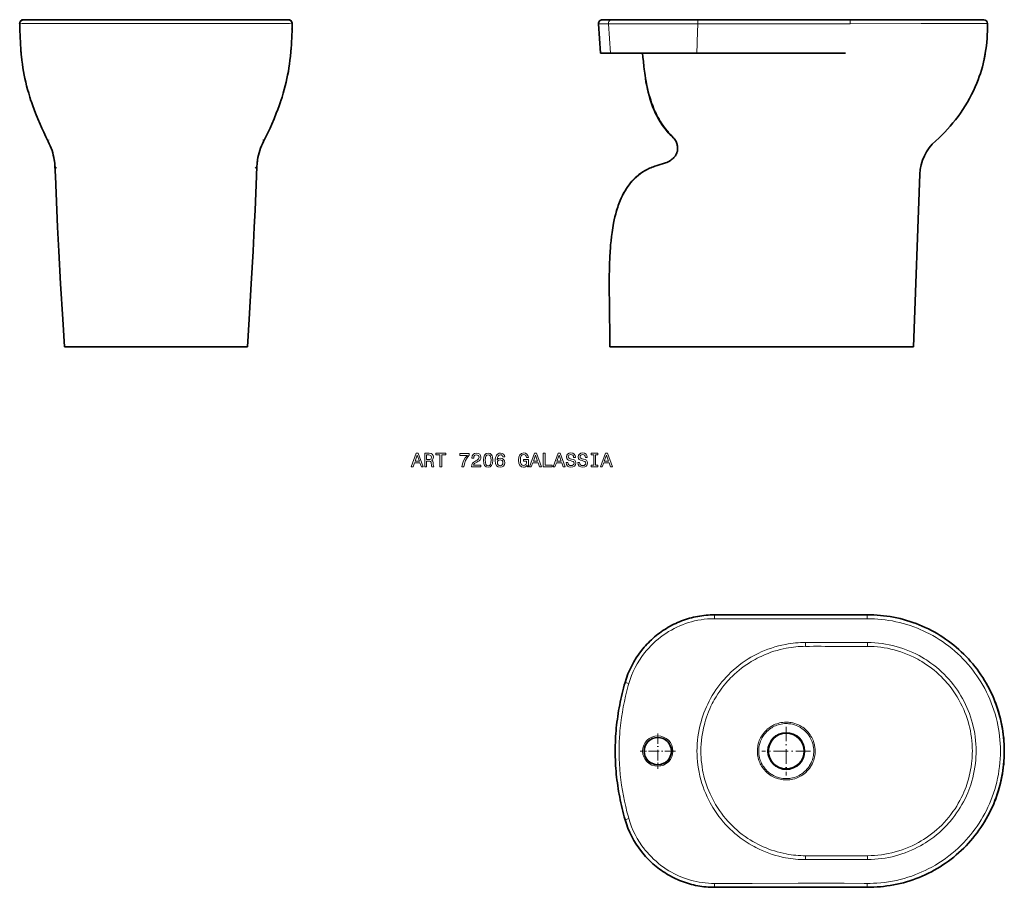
# Model space of a CAD drawing. Extents: x 86 to 339, y 36 to 259.
import ezdxf

# ---------------------------------------------------------------- set-up
doc = ezdxf.new("R2010")
doc.units = 0
doc.linetypes.add('DASHDOT', pattern=[18.5, 12, -3, 0.5, -3])

msp = doc.modelspace()

# ---------------------------------------------------------------- linework, layer by layer
at = {"color": 7, "lineweight": 35, "ltscale": 0.000155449}
msp.add_line((87.13, 258.63), (87.12, 258.63), dxfattribs=at)
at = {"color": 7, "lineweight": 35}
for p, q in [((87.13, 258.63), (121.12, 258.63)), ((155.1, 258.63), (121.12, 258.63)), ((299.48, 258.63), (260.29, 258.63)), ((299.48, 258.63), (333.73, 258.63)), ((260.06, 250.03), (298.23, 250.03)), ((317.34, 218.94), (315.72, 174.63)), ((97.87, 174.63), (121.12, 174.63)), ((144.37, 174.63), (121.12, 174.63)), ((237.72, 174.63), (259.72, 174.63)), ((259.72, 174.63), (289.6, 174.63)), ((295.64, 174.63), (315.72, 174.63))]:
    msp.add_line(p, q, dxfattribs=at)
at = {"color": 7, "lineweight": 35, "ltscale": 8.01086e-06}
for p, q in [((87.13, 258.63), (87.13, 258.63)), ((87.13, 258.63), (87.13, 258.63)), ((87.13, 258.63), (87.13, 258.63)), ((87.17, 258.63), (87.17, 258.63)), ((87.17, 258.63), (87.17, 258.63)), ((87.17, 258.63), (87.17, 258.63)), ((155.06, 258.63), (155.06, 258.63)), ((155.06, 258.63), (155.06, 258.63)), ((155.06, 258.63), (155.06, 258.63)), ((155.1, 258.63), (155.1, 258.63)), ((155.1, 258.63), (155.1, 258.63)), ((155.1, 258.63), (155.1, 258.63))]:
    msp.add_line(p, q, dxfattribs=at)
at = {"color": 7, "lineweight": 35, "ltscale": 0.000181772}
msp.add_line((93.62, 258.63), (93.63, 258.63), dxfattribs=at)
at = {"color": 7, "lineweight": 35, "ltscale": 6.86646e-06}
for p, q in [((93.62, 258.63), (93.62, 258.63)), ((93.62, 258.63), (93.62, 258.63)), ((93.62, 258.63), (93.62, 258.63)), ((93.62, 258.63), (93.62, 258.63)), ((148.61, 258.63), (148.61, 258.63)), ((148.61, 258.63), (148.61, 258.63)), ((148.61, 258.63), (148.61, 258.63)), ((148.61, 258.63), (148.61, 258.63))]:
    msp.add_line(p, q, dxfattribs=at)
at = {"color": 7, "lineweight": 35, "ltscale": 0.000173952}
for p, q in [((93.62, 258.63), (93.63, 258.63)), ((148.61, 258.63), (148.6, 258.63))]:
    msp.add_line(p, q, dxfattribs=at)
at = {"color": 7, "lineweight": 35, "ltscale": 0.000160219}
for p, q in [((93.63, 258.63), (93.63, 258.63)), ((148.61, 258.63), (148.6, 258.63))]:
    msp.add_line(p, q, dxfattribs=at)
at = {"color": 7, "lineweight": 13, "ltscale": 0.000135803}
for p, q in [((93.64, 258.63), (93.65, 258.63)), ((148.59, 258.63), (148.59, 258.63))]:
    msp.add_line(p, q, dxfattribs=at)
at = {"color": 7, "lineweight": 35, "ltscale": 0.000181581}
msp.add_line((148.61, 258.63), (148.6, 258.63), dxfattribs=at)
at = {"color": 7, "lineweight": 35, "ltscale": 0.000156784}
msp.add_line((155.1, 258.63), (155.11, 258.63), dxfattribs=at)
at = {"color": 7, "lineweight": 35, "ltscale": 0.062479}
msp.add_line((238.29, 258.63), (235.79, 258.63), dxfattribs=at)
at = {"color": 7, "lineweight": 35, "ltscale": 0.100604}
msp.add_line((242.32, 258.63), (238.29, 258.63), dxfattribs=at)
at = {"color": 7, "lineweight": 35, "ltscale": 0.449316}
msp.add_line((242.32, 258.63), (260.29, 258.63), dxfattribs=at)
at = {"color": 7, "lineweight": 13, "ltscale": 0.025386}
msp.add_line((260.29, 258.63), (260.29, 257.61), dxfattribs=at)
at = {"color": 7, "lineweight": 35, "ltscale": 0.188716}
msp.add_line((235.32, 250.03), (234.8, 257.56), dxfattribs=at)
at = {"color": 7, "lineweight": 13, "ltscale": 0.063453}
msp.add_line((237.33, 257.56), (234.8, 257.56), dxfattribs=at)
at = {"color": 7, "lineweight": 13, "ltscale": 0.104982}
msp.add_line((241.53, 257.56), (237.33, 257.56), dxfattribs=at)
at = {"color": 7, "lineweight": 13, "ltscale": 0.188681}
msp.add_line((237.84, 250.03), (237.33, 257.56), dxfattribs=at)
at = {"color": 7, "lineweight": 35, "ltscale": 0.062939}
msp.add_line((237.84, 250.03), (235.32, 250.03), dxfattribs=at)
at = {"color": 7, "lineweight": 35, "ltscale": 0.105884}
msp.add_line((242.08, 250.03), (237.84, 250.03), dxfattribs=at)
at = {"color": 7, "lineweight": 35, "ltscale": 0.449638}
msp.add_line((260.06, 250.03), (242.08, 250.03), dxfattribs=at)
at = {"color": 7, "lineweight": 13, "ltscale": 0.000164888}
for p, q in [((93.64, 227.76), (93.64, 227.76)), ((148.59, 227.76), (148.6, 227.76))]:
    msp.add_line(p, q, dxfattribs=at)
at = {"color": 7, "lineweight": 13, "ltscale": 0.002673}
msp.add_line((253.84, 228.63), (253.77, 228.55), dxfattribs=at)
at = {"color": 7, "lineweight": 13, "ltscale": 3.70262e-05}
msp.add_line((148.77, 227.34), (148.77, 227.34), dxfattribs=at)
at = {"color": 7, "lineweight": 35, "ltscale": 0.000369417}
msp.add_line((95.01, 222.65), (95.01, 222.67), dxfattribs=at)
at = {"color": 7, "lineweight": 35, "ltscale": 0.000369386}
msp.add_line((147.22, 222.65), (147.23, 222.67), dxfattribs=at)
at = {"color": 7, "lineweight": 35, "ltscale": 1.29826e-05}
msp.add_line((95.17, 221.07), (95.17, 221.08), dxfattribs=at)
at = {"color": 7, "lineweight": 13, "ltscale": 0.000174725}
msp.add_line((95.19, 221), (95.19, 221), dxfattribs=at)
at = {"color": 7, "lineweight": 13, "ltscale": 0.000174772}
msp.add_line((147.05, 221), (147.05, 221), dxfattribs=at)
at = {"color": 7, "lineweight": 35, "ltscale": 0.053933}
msp.add_line((249.9, 221.22), (251.97, 221.84), dxfattribs=at)
at = {"color": 7, "lineweight": 35, "ltscale": 0.001056}
msp.add_line((97.62, 174.63), (97.61, 174.67), dxfattribs=at)
at = {"color": 7, "lineweight": 35, "ltscale": 0.004333}
for p, q in [((97.62, 174.63), (97.79, 174.63)), ((144.62, 174.63), (144.44, 174.63))]:
    msp.add_line(p, q, dxfattribs=at)
at = {"color": 7, "lineweight": 35, "ltscale": 0.001899}
for p, q in [((97.79, 174.63), (97.87, 174.63)), ((144.44, 174.63), (144.37, 174.63))]:
    msp.add_line(p, q, dxfattribs=at)
at = {"color": 7, "lineweight": 35, "ltscale": 0.001082}
for p, q in [((144.62, 174.63), (144.62, 174.67)), ((144.62, 174.67), (144.62, 174.63))]:
    msp.add_line(p, q, dxfattribs=at)
at = {"color": 7, "lineweight": 35, "ltscale": 0.01181}
msp.add_line((289.6, 174.63), (290.07, 174.63), dxfattribs=at)
at = {"color": 7, "lineweight": 35, "ltscale": 0.053712}
msp.add_line((290.07, 174.63), (292.22, 174.63), dxfattribs=at)
at = {"color": 7, "lineweight": 35, "ltscale": 0.071226}
msp.add_line((292.22, 174.63), (295.07, 174.63), dxfattribs=at)
at = {"color": 7, "lineweight": 35, "ltscale": 0.014121}
msp.add_line((295.07, 174.63), (295.64, 174.63), dxfattribs=at)
at = {"color": 7, "lineweight": 13, "ltscale": 0.025}
for p, q in [((264.58, 104.78), (264.58, 105.78)), ((303.77, 104.78), (303.76, 105.78)), ((242.58, 88.14), (241.62, 88.42)), ((242.58, 53.45), (241.62, 53.17))]:
    msp.add_line(p, q, dxfattribs=at)
at = {"color": 7, "lineweight": 13, "ltscale": 0.0248}
for p, q in [((287.99, 98.68), (287.99, 97.68)), ((287.99, 42.91), (287.99, 43.9))]:
    msp.add_line(p, q, dxfattribs=at)
at = {"color": 7, "lineweight": 13, "ltscale": 0.024724}
for p, q in [((303.92, 98.66), (303.92, 97.67)), ((303.92, 42.93), (303.92, 43.92))]:
    msp.add_line(p, q, dxfattribs=at)
at = {"color": 7, "linetype": 'DASHDOT', "lineweight": 13, "ltscale": 0.312157}
for p, q in [((283.01, 77.04), (283.01, 64.55)), ((289.25, 70.79), (276.77, 70.79))]:
    msp.add_line(p, q, dxfattribs=at)
at = {"color": 7, "linetype": 'DASHDOT', "lineweight": 13, "ltscale": 0.2275}
for p, q in [((250.01, 75.34), (250.01, 66.24)), ((254.56, 70.79), (245.46, 70.79))]:
    msp.add_line(p, q, dxfattribs=at)
at = {"color": 7, "lineweight": 13, "ltscale": 0.024997}
msp.add_line((264.58, 36.8), (264.58, 35.8), dxfattribs=at)
at = {"color": 7, "lineweight": 13, "ltscale": 0.024996}
msp.add_line((303.77, 36.81), (303.76, 35.81), dxfattribs=at)
at = {"color": 7, "lineweight": 35}
for points in [[(87.15, 258.63), (87.05, 258.63), (86.96, 258.63), (86.87, 258.61), (86.75, 258.57), (86.59, 258.48), (86.51, 258.41), (86.43, 258.34)], [(155.09, 258.63), (155.19, 258.63), (155.27, 258.63), (155.36, 258.61), (155.48, 258.57), (155.56, 258.52), (155.64, 258.48), (155.73, 258.41), (155.8, 258.34)], [(86.43, 250.91), (86.31, 252.63), (86.23, 254.35), (86.17, 256.02), (86.13, 257.61)], [(155.81, 250.91), (155.92, 252.63), (156.01, 254.35), (156.07, 256.02), (156.1, 257.61)], [(86.58, 249.16), (86.68, 248.2), (86.81, 247.24), (86.95, 246.3), (87.1, 245.35), (87.28, 244.42), (87.47, 243.49), (87.68, 242.57), (87.9, 241.65), (88.16, 240.68), (88.43, 239.72), (88.72, 238.77), (89.02, 237.82)], [(155.66, 249.16), (155.55, 248.2), (155.43, 247.24), (155.29, 246.3), (155.13, 245.35), (154.95, 244.42), (154.76, 243.49), (154.56, 242.57), (154.33, 241.65), (154.08, 240.68), (153.8, 239.72), (153.51, 238.77), (153.21, 237.82)], [(246.13, 250.03), (246.22, 249.05), (246.33, 247.87), (246.45, 246.63), (246.52, 245.96), (246.65, 244.91), (246.74, 244.26), (246.84, 243.59), (246.99, 242.68), (247.17, 241.75), (247.36, 240.82), (247.56, 240), (247.77, 239.17), (248, 238.37), (248.25, 237.58), (248.5, 236.84), (248.78, 236.11), (249.08, 235.39), (249.37, 234.74), (249.68, 234.09), (250.01, 233.46), (250.36, 232.83), (250.57, 232.48), (250.79, 232.13), (251.01, 231.79), (251.23, 231.46), (251.55, 231.02), (251.88, 230.59), (252.23, 230.17), (252.72, 229.61), (252.97, 229.33), (253.24, 229.07), (253.5, 228.81), (253.77, 228.55)], [(321.42, 227.52), (322.2, 228.23), (322.97, 228.96), (323.72, 229.72), (324.45, 230.5), (325.15, 231.29), (325.84, 232.11), (326.5, 232.94), (327.15, 233.79), (327.77, 234.66), (328.38, 235.57), (328.98, 236.5), (329.54, 237.45), (330.09, 238.41), (330.6, 239.38), (331.09, 240.36), (331.54, 241.36), (331.97, 242.36), (332.3, 243.19), (332.6, 244.02), (332.89, 244.85), (333.15, 245.69), (333.38, 246.5), (333.59, 247.31), (333.78, 248.12)], [(89.13, 237.51), (89.47, 236.54), (89.82, 235.59), (90.19, 234.61), (90.76, 233.2), (91.34, 231.83), (91.8, 230.8), (92.29, 229.72), (92.85, 228.56), (93.46, 227.34)], [(153.11, 237.52), (152.76, 236.54), (152.42, 235.59), (152.04, 234.61), (151.47, 233.2), (150.89, 231.83), (150.44, 230.8), (149.94, 229.72), (149.38, 228.56), (148.77, 227.34)], [(253.77, 228.55), (254.01, 228.32), (254.22, 228.08), (254.4, 227.83), (254.57, 227.57), (254.7, 227.32), (254.82, 227.07), (254.92, 226.81), (254.98, 226.6), (255.03, 226.39), (255.09, 226.11), (255.12, 225.82), (255.12, 225.54), (255.12, 225.37), (255.1, 225.18), (255.05, 224.9), (255.01, 224.73), (254.94, 224.51), (254.87, 224.31), (254.77, 224.1), (254.66, 223.9), (254.53, 223.7), (254.35, 223.45), (254.16, 223.23), (254.02, 223.09), (253.88, 222.95), (253.73, 222.81), (253.58, 222.69), (253.35, 222.52)], [(95.17, 221.08), (95.28, 218.42), (95.45, 214.07), (95.64, 209.72), (95.86, 205.38), (96.18, 199.14), (96.64, 190.83), (97.18, 181.69), (97.62, 174.63)], [(147.06, 221.08), (146.95, 218.42), (146.78, 214.07), (146.59, 209.72), (146.38, 205.38), (146.05, 199.14), (145.59, 190.83), (145.05, 181.69), (144.62, 174.63)], [(237.72, 174.63), (237.71, 177.15), (237.69, 178.85), (237.64, 182.29), (237.6, 185.08), (237.58, 186.49), (237.55, 188.6), (237.54, 190.19), (237.55, 191.78), (237.56, 193.01), (237.58, 194.24), (237.62, 195.88), (237.69, 197.52), (237.78, 199.15), (237.84, 199.97), (237.91, 200.78), (238.01, 201.86), (238.13, 202.93), (238.27, 204), (238.46, 205.21), (238.56, 205.81), (238.67, 206.41), (238.83, 207.2), (239.01, 207.98), (239.21, 208.76), (239.45, 209.63), (239.72, 210.49), (239.87, 210.93), (240.03, 211.37), (240.18, 211.77), (240.34, 212.17), (240.63, 212.82), (240.93, 213.46), (241.25, 214.09), (241.6, 214.7), (241.96, 215.29), (242.29, 215.77), (242.63, 216.24), (242.99, 216.69), (243.36, 217.13), (243.79, 217.59), (244.24, 218.03), (244.71, 218.45), (245.19, 218.84), (245.7, 219.22), (246.22, 219.57), (246.77, 219.89), (247.32, 220.19), (247.9, 220.47), (248.22, 220.62), (248.55, 220.75), (248.88, 220.88), (249.22, 221), (249.9, 221.22)], [(264.58, 105.78), (264.04, 105.78), (263.5, 105.76), (262.96, 105.73), (262.42, 105.68), (261.88, 105.63), (261.34, 105.56), (260.81, 105.48), (260.28, 105.39), (259.74, 105.28), (259.22, 105.16), (258.69, 105.04), (258.17, 104.89), (257.65, 104.74), (257.14, 104.58), (256.63, 104.4), (256.12, 104.21), (255.62, 104.01), (255.12, 103.8), (254.63, 103.58), (254.14, 103.35), (253.66, 103.1), (253.18, 102.85), (252.71, 102.58), (252.25, 102.31), (251.79, 102.02), (251.34, 101.72), (250.89, 101.42), (250.46, 101.1), (250.03, 100.78), (249.6, 100.44), (249.19, 100.1), (248.78, 99.74), (248.38, 99.38), (247.99, 99.01), (247.61, 98.63), (247.23, 98.24), (246.87, 97.84), (246.51, 97.44), (246.16, 97.02), (245.82, 96.6)], [(264.58, 105.78), (271.13, 105.78), (287.24, 105.74), (293.79, 105.74), (300.38, 105.75), (303.76, 105.78)], [(336.3, 84.32), (335.96, 85.11), (335.59, 85.9), (335.21, 86.68), (334.81, 87.44), (334.38, 88.2), (333.95, 88.95), (333.49, 89.68), (333.01, 90.4), (332.52, 91.11), (332.01, 91.81), (331.48, 92.49), (330.94, 93.16), (330.38, 93.82), (329.8, 94.46), (329.21, 95.09), (328.6, 95.7), (327.98, 96.3), (327.35, 96.88), (326.7, 97.45), (326.03, 98), (325.35, 98.54), (324.66, 99.05), (323.96, 99.55), (323.25, 100.04), (322.52, 100.5), (321.78, 100.95), (321.03, 101.38), (320.28, 101.79), (319.51, 102.18), (318.73, 102.55), (317.95, 102.9), (317.15, 103.23), (316.35, 103.54), (315.55, 103.84), (314.73, 104.11), (313.91, 104.36), (313.09, 104.59), (312.26, 104.8), (311.42, 104.99), (310.58, 105.16), (309.73, 105.31), (308.89, 105.44), (308.03, 105.55), (307.18, 105.64), (306.33, 105.7), (305.47, 105.75), (304.61, 105.77), (303.76, 105.78)], [(239.08, 70.79), (239.09, 71.54), (239.1, 72.28), (239.12, 73.03), (239.16, 73.77), (239.2, 74.51), (239.25, 75.26), (239.3, 76), (239.37, 76.74), (239.45, 77.48), (239.53, 78.22), (239.63, 78.96), (239.73, 79.7), (239.84, 80.43), (239.96, 81.17), (240.09, 81.9), (240.23, 82.63), (240.37, 83.36), (240.53, 84.09), (240.69, 84.81), (240.86, 85.54), (241.04, 86.26), (241.23, 86.98), (241.42, 87.7), (241.62, 88.42)], [(241.62, 53.17), (241.42, 53.89), (241.22, 54.6), (241.04, 55.33), (240.86, 56.05), (240.69, 56.77), (240.53, 57.5), (240.37, 58.23), (240.23, 58.96), (240.09, 59.69), (239.96, 60.42), (239.84, 61.15), (239.73, 61.89), (239.63, 62.63), (239.53, 63.36), (239.45, 64.1), (239.37, 64.84), (239.3, 65.59), (239.25, 66.33), (239.2, 67.07), (239.16, 67.81), (239.12, 68.56), (239.1, 69.3), (239.09, 70.05), (239.08, 70.79)], [(303.76, 35.81), (304.62, 35.81), (305.47, 35.83), (306.33, 35.88), (307.18, 35.95), (308.03, 36.03), (308.89, 36.14), (309.73, 36.27), (310.58, 36.42), (311.42, 36.59), (312.26, 36.78), (313.09, 36.99), (313.91, 37.22), (314.73, 37.48), (315.55, 37.75), (316.35, 38.04), (317.15, 38.35), (317.95, 38.69), (318.73, 39.04), (319.51, 39.41), (320.28, 39.8), (321.03, 40.21), (321.78, 40.64), (322.52, 41.08), (323.25, 41.55), (323.96, 42.03), (324.66, 42.53), (325.35, 43.05), (326.03, 43.58), (326.7, 44.13), (327.35, 44.7), (327.98, 45.28), (328.6, 45.88), (329.21, 46.49), (329.8, 47.12), (330.38, 47.76), (330.94, 48.42), (331.48, 49.09), (332.01, 49.78), (332.52, 50.47), (333.01, 51.18), (333.49, 51.91), (333.95, 52.64), (334.38, 53.38), (334.81, 54.14), (335.21, 54.91), (335.59, 55.68), (335.96, 56.47), (336.3, 57.27)], [(245.82, 44.98), (246.16, 44.56), (246.51, 44.15), (246.87, 43.74), (247.23, 43.35), (247.61, 42.96), (247.99, 42.58), (248.38, 42.21), (248.78, 41.84), (249.19, 41.49), (249.6, 41.14), (250.03, 40.81), (250.46, 40.48), (250.89, 40.17), (251.34, 39.86), (251.79, 39.56), (252.25, 39.28), (252.71, 39), (253.18, 38.74), (253.66, 38.48), (254.14, 38.24), (254.63, 38), (255.12, 37.78), (255.62, 37.57), (256.12, 37.37), (256.63, 37.18), (257.14, 37.01), (257.65, 36.84), (258.17, 36.69), (258.69, 36.55), (259.22, 36.42), (259.74, 36.3), (260.28, 36.2), (260.81, 36.1), (261.34, 36.02), (261.88, 35.96), (262.42, 35.9), (262.96, 35.86), (263.5, 35.82), (264.04, 35.81), (264.58, 35.8)], [(303.76, 35.81), (298.74, 35.84), (293.82, 35.85), (287.27, 35.84), (271.07, 35.81), (264.58, 35.8)]]:
    msp.add_lwpolyline(points, dxfattribs=at)
at = {"color": 7, "lineweight": 13}
for points in [[(299.48, 258.63), (299.48, 258.63), (299.48, 258.63), (299.48, 258.62), (299.48, 258.57), (299.47, 258.31), (299.47, 257.61)], [(86.13, 257.61), (86.78, 257.62), (90.38, 257.62), (106.74, 257.63), (121.12, 257.63)], [(156.1, 257.61), (155.46, 257.62), (151.86, 257.62), (135.5, 257.63), (121.12, 257.63)], [(241.53, 257.56), (244.15, 257.56), (250.25, 257.59), (256.58, 257.61), (260.29, 257.61)], [(299.47, 257.61), (294.34, 257.58), (290.85, 257.57), (285, 257.58), (274.36, 257.59), (263.9, 257.61), (260.29, 257.61)], [(299.47, 257.61), (317.68, 257.62), (334.73, 257.63)], [(155.63, 249.19), (155.5, 248.02), (155.35, 246.86), (155.17, 245.7), (154.96, 244.55), (154.73, 243.4), (154.48, 242.27), (154.19, 241.14), (153.89, 240.02), (153.56, 238.92), (153.21, 237.82)], [(246.13, 250.03), (246.21, 249.18), (246.32, 248.12), (246.46, 246.84), (246.56, 246.05), (246.68, 245.2), (246.78, 244.53), (246.89, 243.83), (247.09, 242.74), (247.32, 241.61), (247.45, 241.04), (247.58, 240.46), (247.84, 239.5), (248.12, 238.53), (248.28, 238.03), (248.44, 237.53), (248.61, 237.06), (248.79, 236.58), (249.12, 235.76), (249.47, 234.94), (249.66, 234.54), (249.86, 234.14), (250.13, 233.61), (250.42, 233.08), (250.73, 232.56), (251.13, 231.92), (251.55, 231.3), (252, 230.69), (252.48, 230.09), (252.73, 229.8), (252.98, 229.51), (253.24, 229.24), (253.5, 228.96), (253.84, 228.63)], [(148.66, 227.71), (148.7, 227.66), (148.73, 227.61), (148.77, 227.51), (148.78, 227.49)], [(93.45, 227.49), (93.45, 227.4), (93.46, 227.34)], [(148.78, 227.49), (148.78, 227.4), (148.77, 227.34)], [(95.29, 220.84), (95.21, 220.95), (95.19, 221)], [(146.94, 220.84), (147.02, 220.95), (147.05, 221)], [(237.72, 174.63), (237.72, 177.28), (237.7, 179.08), (237.65, 182.75), (237.6, 186.4), (237.58, 188.24), (237.58, 189.62), (237.58, 191.01), (237.59, 192.31), (237.6, 193.61), (237.63, 194.82), (237.67, 196.02), (237.74, 197.69), (237.79, 198.57), (237.85, 199.44), (237.91, 200.22), (237.98, 201), (238.05, 201.75), (238.13, 202.49), (238.22, 203.21), (238.32, 203.94), (238.49, 205.02), (238.68, 206.1), (238.89, 207.16), (239.01, 207.69), (239.14, 208.21), (239.27, 208.71), (239.41, 209.22), (239.55, 209.7), (239.7, 210.18), (239.91, 210.82), (240.14, 211.45), (240.39, 212.07), (240.55, 212.45), (240.71, 212.83), (240.95, 213.33), (241.2, 213.81), (241.45, 214.29), (241.76, 214.81), (242.08, 215.32), (242.42, 215.82), (242.78, 216.3), (243.19, 216.81), (243.62, 217.3), (244.08, 217.76), (244.55, 218.21), (245.05, 218.63), (245.56, 219.03), (246.1, 219.4), (246.66, 219.75), (247.23, 220.07), (247.82, 220.37), (248.34, 220.6), (248.88, 220.81), (249.42, 221.01), (249.97, 221.19)], [(249.97, 221.19), (249.91, 221.22), (249.9, 221.22), (249.9, 221.22), (249.9, 221.22)], [(253.4, 222.45), (253.08, 222.29), (252.75, 222.13), (252.53, 222.04), (252.3, 221.95), (251.97, 221.84)], [(252.26, 221.88), (252.12, 221.87), (251.99, 221.85), (251.97, 221.84)], [(246.61, 95.98), (247.13, 96.63), (247.68, 97.25), (248.25, 97.86), (248.84, 98.44), (249.45, 99), (250.08, 99.54), (250.73, 100.06), (251.4, 100.55), (252.09, 101.02), (252.79, 101.47), (253.51, 101.88), (254.24, 102.28), (254.95, 102.63), (255.67, 102.95), (256.4, 103.25), (257.14, 103.52), (257.89, 103.77), (258.69, 104), (259.49, 104.2), (260.3, 104.37), (261.12, 104.52), (261.94, 104.63), (262.76, 104.71), (263.59, 104.76), (264.42, 104.78), (264.58, 104.78)], [(303.77, 104.78), (299.05, 104.75), (296.1, 104.74), (290.21, 104.74), (278.7, 104.76), (270.29, 104.78), (264.58, 104.78)], [(303.77, 104.78), (304.7, 104.77), (305.64, 104.74), (306.57, 104.69), (307.5, 104.6), (308.43, 104.5), (309.36, 104.36), (310.28, 104.2), (311.2, 104.02), (312.11, 103.81), (313.04, 103.57), (313.97, 103.3), (314.88, 103.01), (315.79, 102.68), (316.69, 102.34), (317.43, 102.03), (318.17, 101.71), (318.89, 101.36), (319.77, 100.92), (320.64, 100.45), (321.49, 99.96), (322.33, 99.44), (323.15, 98.9), (323.96, 98.33), (324.75, 97.74), (325.52, 97.13), (326.28, 96.49), (327.01, 95.84), (327.73, 95.16), (328.41, 94.48), (329.07, 93.78), (329.71, 93.06), (330.33, 92.32), (330.94, 91.57), (331.48, 90.84), (332, 90.11), (332.5, 89.36), (332.99, 88.59), (333.5, 87.73), (333.99, 86.85), (334.45, 85.96), (334.88, 85.06), (335.29, 84.14), (335.67, 83.21), (336.03, 82.27), (336.35, 81.32), (336.65, 80.36), (336.92, 79.39), (337.16, 78.42), (337.37, 77.43), (337.54, 76.49), (337.69, 75.55), (337.81, 74.6), (337.9, 73.65), (337.97, 72.7), (338.01, 71.75), (338.02, 70.79)], [(331.78, 70.79), (331.76, 71.7), (331.72, 72.6), (331.64, 73.51), (331.54, 74.41), (331.41, 75.31), (331.24, 76.2), (331.06, 77.06), (330.85, 77.9), (330.62, 78.74), (330.35, 79.57), (330.07, 80.4), (329.76, 81.19), (329.43, 81.97), (329.08, 82.74), (328.7, 83.5), (328.3, 84.25), (327.88, 84.99), (327.44, 85.71), (326.97, 86.42), (326.49, 87.11), (325.94, 87.84), (325.37, 88.55), (324.78, 89.24), (324.19, 89.89), (323.57, 90.53), (322.93, 91.14), (322.27, 91.74), (321.6, 92.31), (320.9, 92.86), (320.19, 93.39), (319.46, 93.9), (319.01, 94.2), (318.54, 94.49), (317.84, 94.91), (317.13, 95.31), (316.32, 95.73), (315.5, 96.12), (314.67, 96.48), (313.82, 96.82), (312.97, 97.13), (312.1, 97.41), (311.23, 97.67), (310.34, 97.89), (309.45, 98.09), (308.54, 98.26), (307.62, 98.4), (306.7, 98.51), (305.77, 98.59), (304.85, 98.64), (303.92, 98.66)], [(282.83, 98.19), (281.91, 98), (281, 97.78), (280.1, 97.53), (279.21, 97.25), (278.32, 96.95), (277.45, 96.61), (276.6, 96.24), (275.94, 95.94), (275.28, 95.61), (274.64, 95.28), (273.93, 94.88), (273.24, 94.46), (272.45, 93.95), (271.68, 93.42), (270.94, 92.86), (270.21, 92.28), (269.5, 91.67), (268.81, 91.05), (268.15, 90.4), (267.58, 89.81), (267.04, 89.2), (266.48, 88.55), (265.95, 87.88), (265.43, 87.2), (264.94, 86.5), (264.47, 85.79), (264.02, 85.06), (263.59, 84.32), (263.21, 83.6), (262.84, 82.87), (262.5, 82.12), (262.18, 81.37), (261.88, 80.61), (261.6, 79.84), (261.35, 79.06), (261.12, 78.28), (260.98, 77.75), (260.85, 77.22), (260.65, 76.31), (260.48, 75.4), (260.34, 74.48), (260.23, 73.57), (260.16, 72.64), (260.11, 71.72), (260.09, 70.79)], [(283.01, 97.22), (282.21, 97.05), (281.42, 96.87), (280.64, 96.66), (279.86, 96.42), (279.09, 96.17), (278.33, 95.89), (277.58, 95.58), (277.05, 95.36), (276.54, 95.12), (276.02, 94.87), (275.52, 94.62), (275.02, 94.35), (274.52, 94.07), (274.04, 93.78), (273.55, 93.48), (272.88, 93.04), (272.21, 92.57), (271.56, 92.09), (270.93, 91.58), (270.31, 91.06), (269.71, 90.52), (269.12, 89.96), (268.72, 89.56), (268.33, 89.15), (267.95, 88.73), (267.57, 88.3), (267.01, 87.62), (266.47, 86.93), (265.95, 86.21), (265.46, 85.48), (264.99, 84.73), (264.54, 83.97), (264.27, 83.47), (264.01, 82.97), (263.67, 82.29), (263.36, 81.6), (263.06, 80.9), (262.79, 80.2), (262.53, 79.48), (262.3, 78.76), (262.09, 78.04), (261.89, 77.3), (261.76, 76.75), (261.64, 76.2), (261.47, 75.3), (261.34, 74.41), (261.23, 73.51), (261.15, 72.6), (261.11, 71.7), (261.09, 70.79)], [(330.81, 70.79), (330.8, 71.66), (330.76, 72.52), (330.69, 73.38), (330.59, 74.24), (330.46, 75.1), (330.31, 75.95), (330.13, 76.8), (329.94, 77.59), (329.72, 78.38), (329.47, 79.16), (329.2, 79.94), (328.91, 80.71), (328.6, 81.46), (328.22, 82.3), (327.81, 83.12), (327.37, 83.93), (326.91, 84.73), (326.42, 85.5), (325.9, 86.27), (325.36, 87.01), (325.01, 87.46), (324.66, 87.9), (324.29, 88.33), (323.91, 88.76), (323.36, 89.35), (322.79, 89.93), (322.21, 90.49), (321.6, 91.03), (320.98, 91.56), (320.35, 92.06), (319.7, 92.55), (319.08, 92.98), (318.44, 93.4), (317.8, 93.8), (317.31, 94.09), (316.82, 94.37), (316.31, 94.63), (315.81, 94.89), (314.99, 95.27), (314.17, 95.63), (313.33, 95.96), (312.48, 96.26), (311.62, 96.53), (310.75, 96.78), (309.88, 96.99), (309, 97.18), (308.16, 97.33), (307.31, 97.45), (306.47, 97.54), (305.62, 97.61), (304.77, 97.65), (303.92, 97.67)], [(242.58, 88.14), (242.43, 87.62), (242.07, 86.27), (241.74, 84.91), (241.44, 83.55), (241.16, 82.18), (240.92, 80.81), (240.7, 79.43), (240.52, 78.05), (240.37, 76.66), (240.31, 75.97), (240.25, 75.27), (240.18, 74.23), (240.13, 73.18), (240.1, 72.14), (240.08, 70.79)], [(283.01, 78.22), (282.56, 78.2), (282.11, 78.16), (281.66, 78.09), (281.29, 78.01), (280.92, 77.91), (280.56, 77.8), (280.21, 77.66), (279.86, 77.51), (279.53, 77.34), (279.19, 77.15), (278.86, 76.94), (278.54, 76.71), (278.23, 76.47), (277.94, 76.2), (277.65, 75.92), (277.39, 75.63), (277.13, 75.32), (276.9, 74.99), (276.69, 74.66), (276.54, 74.41), (276.4, 74.16), (276.24, 73.82), (276.1, 73.47), (275.97, 73.13), (275.89, 72.87), (275.82, 72.61), (275.74, 72.26), (275.68, 71.91), (275.64, 71.57), (275.61, 71.28), (275.6, 70.98), (275.6, 70.79)], [(283.01, 77.86), (282.57, 77.84), (282.13, 77.8), (281.68, 77.73), (281.32, 77.65), (280.96, 77.55), (280.61, 77.44), (280.27, 77.31), (279.93, 77.15), (279.61, 76.99), (279.28, 76.8), (278.96, 76.59), (278.65, 76.36), (278.36, 76.11), (278.04, 75.82), (277.74, 75.5), (277.46, 75.16), (277.2, 74.81), (276.99, 74.49), (276.84, 74.25), (276.71, 74), (276.55, 73.66), (276.41, 73.33), (276.29, 72.99), (276.21, 72.74), (276.15, 72.49), (276.07, 72.13), (276.01, 71.78), (275.97, 71.43), (275.95, 71.08), (275.94, 70.79)], [(290.07, 70.79), (290.07, 71.03), (290.06, 71.26), (290.02, 71.7), (289.94, 72.14), (289.89, 72.38), (289.83, 72.62), (289.75, 72.89), (289.66, 73.16), (289.52, 73.52), (289.37, 73.86), (289.19, 74.2), (289.05, 74.44), (288.9, 74.67), (288.69, 74.98), (288.46, 75.27), (288.21, 75.57), (287.94, 75.84), (287.66, 76.11), (287.35, 76.36)], [(290.44, 70.79), (290.44, 71.05), (290.42, 71.29), (290.38, 71.75), (290.31, 72.18), (290.26, 72.43), (290.2, 72.68), (290.12, 72.96), (290.03, 73.23), (289.89, 73.61), (289.74, 73.95), (289.57, 74.3), (289.37, 74.64), (289.17, 74.96), (288.92, 75.32), (288.63, 75.67), (288.31, 76.01), (288.14, 76.18), (287.96, 76.34), (287.77, 76.5), (287.59, 76.65)], [(240.08, 70.79), (240.1, 69.6), (240.11, 68.9), (240.17, 67.52), (240.26, 66.13), (240.39, 64.75), (240.54, 63.37), (240.73, 62), (240.94, 60.62), (241.19, 59.26), (241.46, 57.9), (241.77, 56.54), (242.1, 55.2), (242.47, 53.86), (242.58, 53.45)], [(260.09, 70.79), (260.11, 69.88), (260.15, 68.98), (260.23, 68.07), (260.33, 67.17), (260.46, 66.27), (260.63, 65.37), (260.74, 64.84), (260.86, 64.31), (261.09, 63.4), (261.36, 62.5), (261.65, 61.61), (261.97, 60.73), (262.32, 59.87), (262.7, 59.01), (263.11, 58.17), (263.45, 57.53), (263.81, 56.89), (264.18, 56.27), (264.66, 55.5), (265.17, 54.75), (265.71, 54.01), (266.27, 53.3), (266.85, 52.6), (267.45, 51.92), (268.01, 51.32), (268.59, 50.75), (269.19, 50.19), (269.81, 49.65), (270.5, 49.07), (271.22, 48.51), (271.95, 47.97), (272.71, 47.46), (273.48, 46.98), (274.27, 46.52), (274.74, 46.25), (275.23, 46), (276.04, 45.6), (276.87, 45.22), (277.71, 44.87), (278.56, 44.55), (279.42, 44.26), (280.3, 43.99), (281.13, 43.77), (281.98, 43.57), (282.83, 43.39)], [(261.09, 70.79), (261.1, 69.97), (261.14, 69.15), (261.2, 68.33), (261.29, 67.52), (261.4, 66.71), (261.54, 65.9), (261.69, 65.15), (261.86, 64.41), (262.05, 63.68), (262.28, 62.89), (262.53, 62.11), (262.81, 61.34), (263.11, 60.57), (263.43, 59.82), (263.78, 59.08), (264.12, 58.4), (264.47, 57.73), (264.85, 57.07), (265.33, 56.3), (265.83, 55.54), (266.36, 54.8), (266.91, 54.08), (267.49, 53.38), (267.99, 52.81), (268.5, 52.25), (269.11, 51.64), (269.73, 51.04), (270.38, 50.47), (271.04, 49.91), (271.72, 49.38), (272.42, 48.86), (273.14, 48.37), (273.77, 47.96), (274.42, 47.57), (275.08, 47.2), (275.75, 46.85), (276.43, 46.51), (277.12, 46.19), (277.82, 45.9), (278.53, 45.62), (279.24, 45.37), (279.96, 45.13), (280.69, 44.91), (281.42, 44.72), (282.21, 44.53), (283.01, 44.37)], [(275.6, 70.79), (275.61, 70.32), (275.65, 69.86), (275.73, 69.4), (275.81, 69.01), (275.91, 68.65), (275.99, 68.41), (276.07, 68.18), (276.2, 67.87), (276.34, 67.55), (276.5, 67.24), (276.7, 66.9), (276.91, 66.57), (277.14, 66.25), (277.4, 65.95), (277.66, 65.65), (277.88, 65.44), (278.09, 65.24), (278.43, 64.95), (278.79, 64.69), (279.15, 64.46), (279.52, 64.25), (279.85, 64.08), (280.18, 63.93), (280.51, 63.8), (280.77, 63.72), (281.02, 63.64), (281.42, 63.54), (281.82, 63.46), (282.2, 63.41), (282.59, 63.38), (283.01, 63.37)], [(275.94, 70.79), (275.95, 70.56), (275.96, 70.33), (276, 69.88), (276.07, 69.44), (276.16, 69.06), (276.26, 68.7), (276.33, 68.47), (276.42, 68.25), (276.54, 67.94), (276.68, 67.64), (276.84, 67.33), (277.04, 67), (277.22, 66.74), (277.41, 66.48), (277.61, 66.23), (277.87, 65.94), (278.14, 65.66), (278.43, 65.41), (278.65, 65.23), (278.88, 65.05), (279.12, 64.89), (279.35, 64.74), (279.72, 64.54), (280.08, 64.36), (280.44, 64.21), (280.8, 64.08), (281.05, 64), (281.3, 63.94), (281.74, 63.84), (282.17, 63.78), (282.59, 63.74), (283.01, 63.73)], [(287.35, 65.23), (287.71, 65.53), (288.04, 65.84), (288.34, 66.17), (288.62, 66.51), (288.86, 66.85), (289.01, 67.07), (289.14, 67.3), (289.27, 67.53), (289.39, 67.77), (289.49, 68), (289.59, 68.23), (289.72, 68.58), (289.82, 68.94), (289.91, 69.3), (289.98, 69.66), (290.03, 70.05), (290.06, 70.31), (290.07, 70.59), (290.07, 70.79)], [(287.59, 64.93), (287.85, 65.15), (288.1, 65.37), (288.34, 65.6), (288.51, 65.78), (288.67, 65.96), (288.96, 66.33), (289.22, 66.7), (289.37, 66.93), (289.5, 67.16), (289.63, 67.4), (289.74, 67.64), (289.85, 67.88), (289.95, 68.12), (290.08, 68.48), (290.18, 68.84), (290.27, 69.21), (290.35, 69.61), (290.41, 70.07), (290.42, 70.31), (290.44, 70.57), (290.44, 70.79)], [(338.02, 70.79), (338.01, 69.79), (337.96, 68.79), (337.89, 67.78), (337.79, 66.79), (337.65, 65.79), (337.49, 64.8), (337.3, 63.81), (337.08, 62.84), (336.83, 61.86), (336.55, 60.9), (336.24, 59.94), (335.91, 59), (335.57, 58.12), (335.21, 57.26), (334.83, 56.4), (334.42, 55.56), (333.99, 54.73), (333.53, 53.91), (333.06, 53.1), (332.56, 52.31), (332.04, 51.53), (331.52, 50.79), (330.98, 50.07), (330.42, 49.36), (329.84, 48.67), (329.24, 47.99), (328.63, 47.33), (327.9, 46.59), (327.15, 45.87), (326.37, 45.17), (325.58, 44.5), (324.76, 43.86), (323.93, 43.23), (323.08, 42.64), (322.21, 42.07), (321.32, 41.52), (320.42, 41.01), (319.5, 40.52), (318.69, 40.12), (317.87, 39.74), (317.04, 39.39), (316.2, 39.05), (315.24, 38.7), (314.27, 38.38), (313.29, 38.09), (312.31, 37.82), (311.31, 37.59), (310.31, 37.39), (309.3, 37.21), (308.29, 37.07), (307.27, 36.96), (306.25, 36.88), (305.42, 36.83), (304.6, 36.81), (303.77, 36.81)], [(303.92, 42.93), (304.83, 42.94), (305.74, 42.99), (306.65, 43.07), (307.55, 43.17), (308.46, 43.31), (309.35, 43.47), (310.21, 43.66), (311.06, 43.87), (311.9, 44.11), (312.73, 44.37), (313.56, 44.66), (314.37, 44.98), (315.17, 45.32), (315.97, 45.68), (316.75, 46.07), (317.52, 46.49), (318.15, 46.85), (318.77, 47.23), (319.38, 47.63), (320.15, 48.16), (320.9, 48.72), (321.63, 49.3), (322.34, 49.91), (323.03, 50.54), (323.7, 51.19), (324.35, 51.87), (324.72, 52.27), (325.08, 52.68), (325.43, 53.1), (325.77, 53.52), (326.29, 54.2), (326.78, 54.89), (327.26, 55.59), (327.71, 56.31), (328.14, 57.04), (328.55, 57.78), (328.93, 58.54), (329.29, 59.31), (329.63, 60.08), (329.9, 60.76), (330.16, 61.44), (330.39, 62.13), (330.67, 63.02), (330.91, 63.92), (331.13, 64.83), (331.31, 65.74), (331.47, 66.67), (331.59, 67.59), (331.68, 68.52), (331.73, 69.28), (331.77, 70.04), (331.78, 70.79)], [(303.92, 43.92), (304.8, 43.93), (305.69, 43.98), (306.57, 44.05), (307.45, 44.15), (308.33, 44.29), (309.2, 44.45), (310.11, 44.64), (311.01, 44.87), (311.9, 45.13), (312.78, 45.42), (313.65, 45.74), (314.5, 46.09), (315.35, 46.47), (316.18, 46.88), (317, 47.32), (317.66, 47.7), (318.3, 48.09), (318.94, 48.51), (319.65, 49), (320.34, 49.52), (321.02, 50.06), (321.68, 50.62), (322.32, 51.2), (322.94, 51.8), (323.54, 52.42), (324.15, 53.1), (324.74, 53.79), (325.31, 54.5), (325.84, 55.24), (326.36, 55.99), (326.8, 56.67), (327.21, 57.37), (327.61, 58.07), (327.98, 58.79), (328.33, 59.53), (328.66, 60.27), (328.97, 61.02), (329.19, 61.61), (329.4, 62.2), (329.59, 62.8), (329.82, 63.58), (330.03, 64.36), (330.21, 65.15), (330.37, 65.95), (330.51, 66.75), (330.62, 67.55), (330.7, 68.36), (330.75, 68.92), (330.78, 69.49), (330.8, 70.14), (330.81, 70.79)], [(264.58, 36.8), (263.79, 36.81), (263.01, 36.85), (262.23, 36.92), (261.45, 37.02), (260.67, 37.14), (259.9, 37.29), (259.14, 37.47), (258.38, 37.67), (257.63, 37.9), (256.89, 38.15), (256.2, 38.42), (255.51, 38.7), (254.84, 39.01), (254.18, 39.34), (253.52, 39.69), (252.88, 40.06), (252.19, 40.5), (251.51, 40.96), (250.84, 41.44), (250.2, 41.95), (249.57, 42.48), (248.96, 43.03), (248.37, 43.6), (247.81, 44.2), (247.26, 44.81), (246.73, 45.44), (246.61, 45.6)], [(264.58, 36.8), (268.4, 36.8), (274.29, 36.82), (286.08, 36.84), (291.97, 36.85), (295.91, 36.85), (297.87, 36.84), (303.03, 36.81), (303.77, 36.81)]]:
    msp.add_lwpolyline(points, dxfattribs=at)
for points in [[(186.71, 143.77), (187.17, 143.77), (187.54, 144.8), (188.94, 144.8), (189.3, 143.77), (189.78, 143.77), (188.5, 147.28), (187.98, 147.28)], [(187.7, 145.23), (188.24, 146.77), (188.78, 145.23)], [(190.15, 143.77), (190.62, 143.77), (190.62, 145.25), (191.1, 145.25), (191.45, 145.24), (191.67, 145.16), (191.8, 145), (191.85, 144.7), (191.87, 144.25), (191.9, 143.95), (191.96, 143.77), (192.49, 143.77), (192.49, 143.87), (192.38, 144.01), (192.33, 144.27), (192.3, 144.84), (192.21, 145.26), (192.1, 145.39), (191.92, 145.48), (192.12, 145.61), (192.26, 145.78), (192.35, 146.01), (192.38, 146.27), (192.31, 146.7), (192.11, 147.02), (191.78, 147.21), (191.32, 147.27), (190.15, 147.27)], [(191.19, 146.84), (191.5, 146.81), (191.71, 146.72), (191.85, 146.54), (191.9, 146.26), (191.85, 145.97), (191.71, 145.79), (191.48, 145.7), (191.16, 145.68), (190.62, 145.68), (190.62, 146.84)], [(194.08, 143.77), (194.54, 143.77), (194.54, 146.85), (195.6, 146.85), (195.6, 147.27), (193.02, 147.27), (193.02, 146.85), (194.08, 146.85)], [(199.68, 143.77), (200.19, 143.77), (200.36, 144.6), (200.65, 145.38), (201.06, 146.1), (201.6, 146.78), (201.6, 147.2), (199.2, 147.2), (199.2, 146.74), (201.12, 146.74), (200.57, 146.06), (200.15, 145.35), (199.85, 144.59)], [(202.19, 143.77), (204.59, 143.77), (204.59, 144.21), (202.69, 144.21), (202.8, 144.44), (202.98, 144.64), (203.54, 145), (203.84, 145.15), (204.17, 145.37), (204.41, 145.62), (204.54, 145.92), (204.59, 146.25), (204.51, 146.68), (204.27, 147.01), (203.91, 147.22), (203.44, 147.3), (202.96, 147.21), (202.59, 146.98), (202.35, 146.6), (202.27, 146.1), (202.27, 146.03), (202.73, 146.03), (202.73, 146.07), (202.77, 146.41), (202.91, 146.66), (203.13, 146.82), (203.41, 146.88), (203.71, 146.83), (203.92, 146.7), (204.07, 146.51), (204.12, 146.26), (204.08, 146.03), (203.98, 145.83), (203.82, 145.66), (203.6, 145.51), (203.3, 145.35), (202.81, 145.03), (202.46, 144.7), (202.25, 144.3), (202.19, 143.79)], [(205.24, 145.48), (205.32, 144.69), (205.55, 144.13), (205.93, 143.78), (206.46, 143.67), (206.98, 143.78), (207.35, 144.13), (207.59, 144.69), (207.67, 145.48), (207.59, 146.27), (207.49, 146.58), (207.35, 146.84), (206.98, 147.18), (206.46, 147.3), (205.93, 147.18), (205.55, 146.83), (205.32, 146.27)], [(205.72, 145.48), (205.76, 146.09), (205.89, 146.53), (206.12, 146.79), (206.46, 146.88), (206.79, 146.79), (207.02, 146.53), (207.14, 146.09), (207.18, 145.48), (207.14, 144.87), (207.02, 144.43), (206.79, 144.17), (206.46, 144.09), (206.12, 144.17), (205.89, 144.43), (205.76, 144.87)], [(210.7, 146.33), (210.61, 146.74), (210.38, 147.04), (210.04, 147.23), (209.6, 147.3), (209.3, 147.26), (209.04, 147.17), (208.82, 147.01), (208.62, 146.79), (208.47, 146.51), (208.36, 146.17), (208.29, 145.77), (208.27, 145.33), (208.35, 144.61), (208.6, 144.09), (209, 143.78), (209.54, 143.67), (210.03, 143.76), (210.4, 144), (210.65, 144.37), (210.73, 144.85), (210.65, 145.33), (210.41, 145.69), (210.06, 145.93), (209.61, 146.01), (209.13, 145.91), (208.78, 145.62), (208.85, 146.17), (209.01, 146.57), (209.26, 146.81), (209.6, 146.89), (209.86, 146.85), (210.05, 146.74), (210.17, 146.57), (210.24, 146.33)], [(216.49, 144.24), (216.57, 143.77), (216.82, 143.77), (216.82, 145.66), (215.55, 145.66), (215.55, 145.24), (216.34, 145.24), (216.34, 145.2), (216.28, 144.74), (216.11, 144.4), (215.87, 144.18), (215.56, 144.11), (215.22, 144.2), (214.95, 144.47), (214.78, 144.92), (214.72, 145.54), (214.77, 146.15), (214.94, 146.6), (215.22, 146.87), (215.58, 146.97), (215.84, 146.91), (216.04, 146.77), (216.19, 146.54), (216.28, 146.22), (216.78, 146.22), (216.65, 146.7), (216.4, 147.07), (216.05, 147.29), (215.61, 147.37), (215.04, 147.24), (214.61, 146.87), (214.33, 146.29), (214.23, 145.52), (214.33, 144.75), (214.61, 144.17), (215.01, 143.8), (215.53, 143.68), (215.82, 143.72), (216.07, 143.82), (216.3, 143.99)], [(217.07, 143.77), (217.53, 143.77), (217.9, 144.8), (219.3, 144.8), (219.66, 143.77), (220.14, 143.77), (218.86, 147.28), (218.34, 147.28)], [(218.06, 145.23), (218.6, 146.77), (219.14, 145.23)], [(220.61, 143.77), (222.86, 143.77), (222.86, 144.2), (221.08, 144.2), (221.08, 147.27), (220.61, 147.27)], [(223.14, 143.77), (223.6, 143.77), (223.97, 144.8), (225.37, 144.8), (225.74, 143.77), (226.21, 143.77), (224.93, 147.28), (224.41, 147.28)], [(224.13, 145.23), (224.67, 146.77), (225.21, 145.23)], [(226.91, 144.93), (226.45, 144.93), (226.55, 144.39), (226.81, 144), (227.19, 143.76), (227.72, 143.68), (228.24, 143.76), (228.63, 143.98), (228.87, 144.33), (228.96, 144.79), (228.89, 145.2), (228.68, 145.47), (228.33, 145.64), (227.87, 145.77), (227.48, 145.87), (227.22, 145.98), (227.08, 146.14), (227.03, 146.4), (227.08, 146.62), (227.21, 146.79), (227.41, 146.91), (227.69, 146.95), (227.97, 146.9), (228.19, 146.76), (228.34, 146.54), (228.41, 146.23), (228.87, 146.23), (228.87, 146.24), (228.79, 146.71), (228.55, 147.07), (228.18, 147.29), (227.67, 147.36), (227.22, 147.29), (226.87, 147.08), (226.64, 146.75), (226.56, 146.32), (226.62, 145.95), (226.82, 145.69), (227.12, 145.52), (227.53, 145.39), (227.94, 145.27), (228.25, 145.16), (228.43, 145), (228.5, 144.74), (228.44, 144.47), (228.28, 144.27), (228.05, 144.14), (227.74, 144.1), (227.4, 144.16), (227.13, 144.32), (226.97, 144.58)], [(229.95, 144.93), (229.49, 144.93), (229.59, 144.39), (229.84, 144), (230.23, 143.76), (230.75, 143.68), (231.27, 143.76), (231.66, 143.98), (231.91, 144.33), (232, 144.79), (231.92, 145.2), (231.71, 145.47), (231.37, 145.64), (230.91, 145.77), (230.52, 145.87), (230.26, 145.98), (230.11, 146.14), (230.07, 146.4), (230.11, 146.62), (230.24, 146.79), (230.45, 146.91), (230.72, 146.95), (231.01, 146.9), (231.23, 146.76), (231.37, 146.54), (231.45, 146.23), (231.9, 146.23), (231.9, 146.24), (231.82, 146.71), (231.59, 147.07), (231.21, 147.29), (230.71, 147.36), (230.25, 147.29), (229.9, 147.08), (229.67, 146.75), (229.59, 146.32), (229.66, 145.95), (229.85, 145.69), (230.15, 145.52), (230.57, 145.39), (230.98, 145.27), (231.28, 145.16), (231.47, 145), (231.54, 144.74), (231.48, 144.47), (231.32, 144.27), (231.08, 144.14), (230.77, 144.1), (230.43, 144.16), (230.17, 144.32), (230, 144.58)], [(233.55, 144.2), (232.9, 144.2), (232.9, 143.77), (234.66, 143.77), (234.66, 144.2), (234.01, 144.2), (234.01, 146.85), (234.66, 146.85), (234.66, 147.27), (232.9, 147.27), (232.9, 146.85), (233.55, 146.85)], [(235.28, 143.77), (235.75, 143.77), (236.12, 144.8), (237.51, 144.8), (237.88, 143.77), (238.35, 143.77), (237.07, 147.28), (236.56, 147.28)], [(236.28, 145.23), (236.82, 146.77), (237.36, 145.23)], [(210.24, 144.84), (210.19, 144.52), (210.05, 144.28), (209.82, 144.12), (209.54, 144.07), (209.24, 144.12), (209.01, 144.28), (208.87, 144.52), (208.82, 144.84), (208.87, 145.15), (209.01, 145.39), (209.24, 145.54), (209.56, 145.59), (209.83, 145.54), (210.05, 145.39), (210.19, 145.15)]]:
    msp.add_lwpolyline(points, close=True, dxfattribs=at)
for centre, radius in [((250.01, 70.79), 3.9), ((283.01, 70.79), 4.8)]:
    msp.add_circle(centre, radius, dxfattribs=at)
at = {"color": 7, "lineweight": 35}
for centre, radius in [((250.01, 70.79), 3.5), ((283.01, 70.79), 4.6)]:
    msp.add_circle(centre, radius, dxfattribs=at)
for centre, radius, start, end in [((87.12, 257.63), 1, 119.9501, 180.885), ((87.13, 257.63), 1, 90, 180.9716), ((155.1, 257.63), 1, 359.0284, 90), ((155.11, 257.63), 1, 359.115, 60.0543), ((235.79, 257.63), 1, 90, 184), ((333.73, 257.63), 1, 0.077, 90), ((87.05, 257.62), 0.931, 161.7118, 180.3503), ((144.1, 258.49), 57.99, 180.8674, 182.224), ((155.18, 257.62), 0.932, 359.6557, 18.4016), ((98.14, 258.49), 57.97, 357.7711, 359.1327), ((286.79, 257.55), 47.95, 350.9782, 0.0992), ((181.11, 257.98), 94.95, 184.2735, 184.8255), ((61.12, 257.98), 94.95, 355.1745, 355.7265), ((137.51, 254.28), 51.19, 184.7942, 185.7384), ((104.72, 254.28), 51.19, 354.2616, 355.2058), ((301.49, 255.23), 33.06, 347.5871, 349.1995), ((301.87, 255.16), 32.67, 349.1998, 350.9695), ((139.45, 254.62), 53.15, 198.4247, 198.7706), ((102.78, 254.62), 53.15, 341.2321, 341.5753), ((79.58, 220.16), 15.63, 9.1756, 27.3495), ((162.65, 220.16), 15.63, 152.6505, 170.8244), ((329.33, 218.5), 12, 131.2755, 177.9048), ((79.68, 220.18), 15.53, 6.1232, 9.196), ((162.56, 220.18), 15.53, 170.8038, 173.8768), ((81, 220.4), 14.19, 2.7464, 8.3521), ((161.24, 220.4), 14.19, 171.6458, 177.2557), ((250.57, 226.45), 4.82, 286.8404, 305.235), ((264.61, 81.79), 23.93, 141.7589, 163.9312), ((304.03, 70.79), 34.99, 0.0015, 22.7419), ((304.03, 70.79), 34.99, 0.0016, 21.8381), ((304.03, 70.79), 34.99, 337.2584, 359.9985), ((304.03, 70.79), 34.99, 338.1619, 359.9984), ((264.61, 59.79), 23.93, 196.0688, 218.2411)]:
    msp.add_arc(centre, radius, start, end, dxfattribs=at)
at = {"color": 7, "lineweight": 13}
for centre, radius, start, end in [((86.16, 257.64), 0.0436, 219.3876, 231.0379), ((156.08, 257.64), 0.0436, 308.9611, 320.6111), ((1259.86, 223.7), 1000.14, 178.05695, 178.40968), ((1266.78, 223.5), 1007.07, 178.40908, 178.49051), ((93.85, 227.37), 0.439, 118.6024, 128.7351), ((148.38, 227.37), 0.439, 51.2649, 61.3976), ((95.53, 221.09), 0.359, 183.0092, 194.5684), ((146.7, 221.09), 0.359, 345.4308, 357.012), ((264.59, 82.23), 23.55, 97.9644, 100.4163), ((288.02, 70.62), 28.05, 90.057, 100.6623), ((291.05, -3108.12), 3206.8, 89.91225, 90.05466), ((284.38, -7273.48), 7372.16, 89.848161, 89.910022), ((288.02, 70.65), 27.04, 90.0558, 100.6705), ((291.09, -3626.34), 3724.03, 89.92512, 90.04772), ((283.73, -9027.64), 9125.33, 89.873234, 89.923204), ((264.61, 81.79), 22.93, 141.7589, 163.9312), ((304.03, 70.79), 35, 37.2291, 39.3859), ((304.02, 70.79), 35, 31.309, 36.5845), ((304.02, 70.79), 35, 22.7407, 31.1844), ((283.02, 70.91), 7.31, 80.363, 90.0474), ((283.01, 70.7), 7.15, 80.5488, 89.968), ((283.03, 70.87), 6.99, 65.107, 80.5505), ((282.98, 70.68), 7.54, 65.3016, 80.3562), ((283.05, 70.9), 6.95, 51.7454, 65.1156), ((282.95, 70.63), 7.59, 52.409, 65.2907), ((283.01, 70.88), 7.15, 270.032, 279.4512), ((283.02, 70.68), 7.31, 269.9523, 279.6373), ((283.03, 70.72), 6.99, 279.4496, 294.8929), ((282.98, 70.9), 7.54, 279.6436, 294.6985), ((283.05, 70.68), 6.95, 294.8841, 308.2543), ((282.95, 70.95), 7.59, 294.7096, 307.5914), ((304.02, 70.8), 35, 328.8158, 337.2596), ((264.61, 59.79), 22.93, 196.0688, 218.2411), ((304.02, 70.79), 35, 323.5632, 328.6898), ((304.03, 70.79), 35, 320.5198, 322.8026), ((288.02, 70.96), 28.05, 259.3377, 269.943), ((288.02, 70.94), 27.04, 259.3295, 269.9442), ((291.09, 3768.98), 3725.08, 269.95225, 270.07481), ((283.76, 9158.91), 9115.02, 270.076687, 270.126718), ((291.05, 3250), 3207.09, 269.94535, 270.08774), ((284.42, 7399.72), 7356.82, 270.089917, 270.151908), ((264.59, 59.35), 23.55, 259.4827, 262.0359)]:
    msp.add_arc(centre, radius, start, end, dxfattribs=at)
for centre, major_axis, ratio, start_param, end_param in [((238.29, 257.63), (0, 1), 0.960928, 6.283185, 7.923795), ((100.51, 218.19), (5.32, -2.92), 0.115663, 3.415043, 3.610069), ((141.73, 218.19), (5.32, 2.92), 0.115663, 5.814709, 6.009735)]:
    msp.add_ellipse(centre, major_axis=major_axis, ratio=ratio, start_param=start_param, end_param=end_param, dxfattribs=at)

doc.saveas('drawing.dxf')
